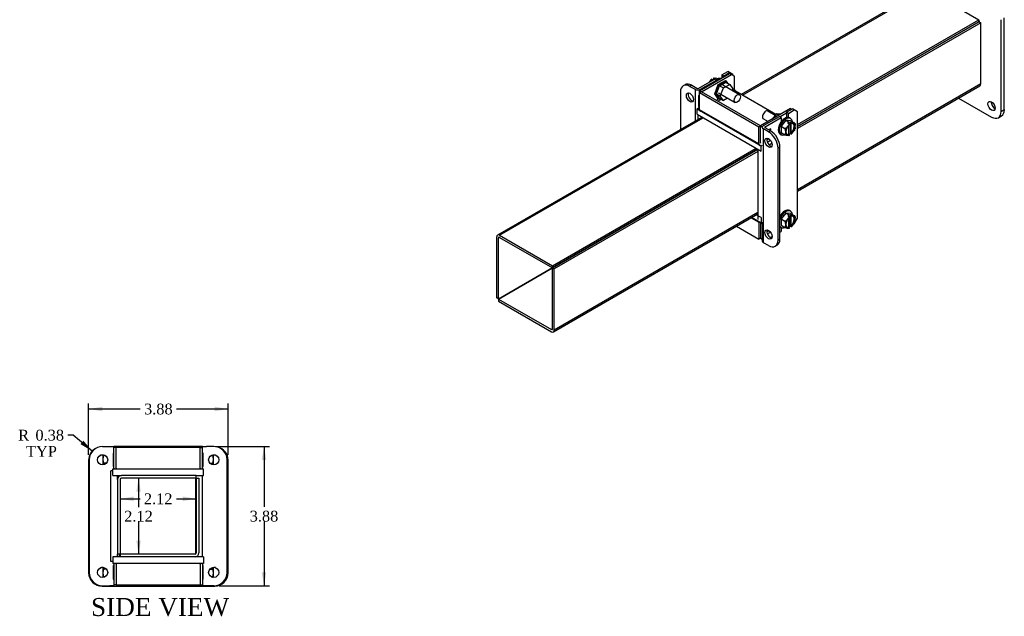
# Model space of a CAD drawing. Header units: inches. Extents: x 3.3 to 65.3, y 2.9 to 43.4.
# Tile 2 of 3: x 38 to 65.3, y 15.9 to 32.5. Entities that reach past the tile are written whole.
import ezdxf
from ezdxf.enums import TextEntityAlignment as Align

# ---------------------------------------------------------------- set-up
doc = ezdxf.new("R2010")
doc.units = ezdxf.units.IN
doc.header["$MEASUREMENT"] = 0
for name, color, linetype in [('COM50348', 7, 'CONTINUOUS'), ('COM52582', 7, 'CONTINUOUS'), ('COM52583', 7, 'CONTINUOUS'), ('COM53022', 7, 'CONTINUOUS'), ('DEFAULT', 7, 'CONTINUOUS'), ('GSK11094', 7, 'CONTINUOUS'), ('NTS16535', 7, 'CONTINUOUS'), ('SCC18001', 7, 'CONTINUOUS')]:
    doc.layers.add(name, color=color, linetype=linetype)
doc.styles.add('SEACAD_TIMES_NEW_ROMAN', font='times.ttf')

# ---------------------------------------------------------------- blocks, each defined once
blk = doc.blocks.new('GDIMGGROUP8')
at = {"layer": 'DEFAULT', "linetype": 'Continuous'}
for points in [[(41.243, 19.398), (41.368, 19.398), (41.305, 19.773)], [(41.243, 18.032), (41.305, 17.657), (41.368, 18.032)]]:
    blk.add_hatch(color=136, dxfattribs=at).paths.add_polyline_path(points)
at = {"layer": 'DEFAULT', "color": 136, "linetype": 'Continuous'}
for p, q in [((41.305, 19.773), (41.305, 18.97)), ((41.305, 18.565), (41.305, 17.657))]:
    blk.add_line(p, q, dxfattribs=at)
at = {"layer": 'DEFAULT', "color": 136, "linetype": 'Continuous', "style": 'SEACAD_TIMES_NEW_ROMAN'}
blk.add_text('2.12', height=0.3, dxfattribs=at).set_placement((40.907, 18.865), align=Align.TOP_LEFT)
blk = doc.blocks.new('GDIMGGROUP9')
at = {"layer": 'DEFAULT', "linetype": 'Continuous'}
for points in [[(41.168, 19.136), (41.168, 19.261), (40.793, 19.199)], [(42.534, 19.136), (42.909, 19.199), (42.534, 19.261)]]:
    blk.add_hatch(color=136, dxfattribs=at).paths.add_polyline_path(points)
at = {"layer": 'DEFAULT', "color": 136, "linetype": 'Continuous'}
for p, q in [((40.793, 19.199), (41.348, 19.199)), ((42.354, 19.199), (42.909, 19.199))]:
    blk.add_line(p, q, dxfattribs=at)
at = {"layer": 'DEFAULT', "color": 136, "linetype": 'Continuous', "style": 'SEACAD_TIMES_NEW_ROMAN'}
blk.add_text('2.12', height=0.3, dxfattribs=at).set_placement((41.453, 19.349), align=Align.TOP_LEFT)
blk = doc.blocks.new('GDIMGGROUP10')
at = {"layer": 'DEFAULT', "linetype": 'Continuous'}
blk.add_hatch(color=136, dxfattribs=at).paths.add_polyline_path([(39.693, 20.716), (40.02, 20.521), (39.774, 20.811)])
at = {"layer": 'DEFAULT', "color": 136, "linetype": 'Continuous'}
for p, q in [((39.492, 20.967), (39.342, 20.967)), ((40.02, 20.521), (39.492, 20.967))]:
    blk.add_line(p, q, dxfattribs=at)
at = {"layer": 'DEFAULT', "color": 136, "linetype": 'Continuous', "style": 'SEACAD_TIMES_NEW_ROMAN'}
for s, p in [('R', (37.962, 21.117)), ('0.38', (38.441, 21.117)), ('TYP', (38.18, 20.667))]:
    blk.add_text(s, height=0.3, dxfattribs=at).set_placement(p, align=Align.TOP_LEFT)
blk = doc.blocks.new('GDIMGGROUP11')
at = {"layer": 'DEFAULT', "linetype": 'Continuous'}
for points in [[(44.852, 20.279), (44.79, 20.654), (44.727, 20.279)], [(44.852, 17.154), (44.727, 17.154), (44.79, 16.779)]]:
    blk.add_hatch(color=136, dxfattribs=at).paths.add_polyline_path(points)
at = {"layer": 'DEFAULT', "color": 136, "linetype": 'Continuous'}
for p, q in [((43.442, 20.654), (44.94, 20.654)), ((44.79, 20.654), (44.79, 18.972)), ((44.79, 18.567), (44.79, 16.779)), ((43.542, 16.779), (44.94, 16.779))]:
    blk.add_line(p, q, dxfattribs=at)
at = {"layer": 'DEFAULT', "color": 136, "linetype": 'Continuous', "style": 'SEACAD_TIMES_NEW_ROMAN'}
blk.add_text('3.88', height=0.3, dxfattribs=at).set_placement((44.392, 18.867), align=Align.TOP_LEFT)
blk = doc.blocks.new('GDIMGGROUP12')
at = {"layer": 'DEFAULT', "linetype": 'Continuous'}
for points in [[(40.294, 21.756), (39.919, 21.693), (40.294, 21.631)], [(43.419, 21.756), (43.419, 21.631), (43.794, 21.693)]]:
    blk.add_hatch(color=136, dxfattribs=at).paths.add_polyline_path(points)
at = {"layer": 'DEFAULT', "color": 136, "linetype": 'Continuous'}
for p, q in [((39.919, 20.422), (39.919, 21.843)), ((41.353, 21.693), (39.919, 21.693)), ((43.794, 21.693), (42.36, 21.693)), ((43.794, 20.422), (43.794, 21.843))]:
    blk.add_line(p, q, dxfattribs=at)
at = {"layer": 'DEFAULT', "color": 136, "linetype": 'Continuous', "style": 'SEACAD_TIMES_NEW_ROMAN'}
blk.add_text('3.88', height=0.3, dxfattribs=at).set_placement((41.458, 21.843), align=Align.TOP_LEFT)

msp = doc.modelspace()

# ---------------------------------------------------------------- linework, layer by layer
at = {"layer": 'COM50348', "color": 7, "linetype": 'Continuous'}
for p, q in [((65.349, 30.01), (65.349, 32.561)), ((64.663, 32.471), (64.642, 32.483)), ((64.663, 32.439), (64.663, 32.471)), ((65.26, 29.959), (65.26, 32.51)), ((64.081, 30.333), (64.995, 29.805)), ((65.183, 29.787), (65.271, 29.838)), ((65.26, 29.959), (65.349, 30.01)), ((43.084, 20.647), (40.614, 20.647)), ((39.919, 20.272), (39.919, 17.147)), ((43.794, 17.147), (43.794, 20.272)), ((40.764, 17.657), (40.764, 17.617)), ((40.764, 17.617), (40.793, 17.617)), ((40.294, 16.772), (43.419, 16.772))]:
    msp.add_line(p, q, dxfattribs=at)
for centre, radius, start, end in [((40.294, 20.272), 0.375, 119.1951, 180), ((43.419, 20.272), 0.375, 0, 77.5969), ((40.294, 20.272), 0.141, 78.7127, 117.4226), ((43.419, 20.272), 0.141, 81.1622, 107.6073), ((40.294, 17.147), 0.141, 78.7127, 117.4226), ((43.419, 17.147), 0.141, 81.1622, 107.6073), ((40.294, 17.147), 0.375, 180, 270), ((43.419, 17.147), 0.375, 270, 0)]:
    msp.add_arc(centre, radius, start, end, dxfattribs=at)
msp.add_ellipse((64.995, 30.112), major_axis=(-0.07, 0.122), ratio=0.57735, dxfattribs=at)
for centre, major_axis, start_param, end_param in [((65.084, 30.163), (-0.07, 0.122), 0.680393, 2.4612), ((64.995, 30.112), (-0.188, 0.325), 2.356194, 3.926991), ((65.084, 30.163), (-0.188, 0.325), 3.141593, 3.926991)]:
    msp.add_ellipse(centre, major_axis=major_axis, ratio=0.57735, start_param=start_param, end_param=end_param, dxfattribs=at)
at = {"layer": 'COM52582', "color": 7, "linetype": 'Continuous'}
for p, q in [((56.886, 30.536), (57.719, 31.017)), ((56.937, 30.506), (57.77, 30.987)), ((57.719, 31.017), (57.77, 30.987)), ((57.77, 30.987), (57.858, 30.936)), ((57.858, 30.569), (57.858, 30.936)), ((56.886, 30.477), (56.886, 30.536)), ((56.937, 30.506), (56.886, 30.536)), ((56.937, 30.506), (56.886, 30.477)), ((56.886, 30.008), (56.886, 30.477)), ((58.531, 29.528), (56.886, 30.477)), ((58.582, 29.557), (56.937, 30.506)), ((56.937, 30.506), (56.937, 30.506)), ((57.801, 30.536), (57.858, 30.569)), ((57.852, 30.506), (57.884, 30.525)), ((59.007, 29.877), (57.884, 30.525)), ((57.344, 30.272), (57.407, 30.308)), ((57.395, 30.242), (57.491, 30.298)), ((58.531, 29.058), (56.886, 30.008)), ((59.415, 30.038), (58.582, 29.557)), ((59.3, 29.913), (59.122, 29.81)), ((59.415, 30.038), (59.445, 30.02)), ((58.582, 29.557), (58.531, 29.528)), ((58.582, 29.557), (58.628, 29.53)), ((58.582, 29.087), (58.582, 29.557)), ((58.582, 29.087), (58.582, 29.557)), ((58.531, 29.058), (58.531, 29.528)), ((58.317, 27.005), (58.531, 26.881)), ((58.531, 26.881), (58.531, 26.412)), ((58.582, 26.866), (58.582, 26.441)), ((58.582, 26.866), (58.582, 26.441)), ((57.91, 26.77), (58.531, 26.412)), ((59.152, 26.712), (59.178, 26.727)), ((58.582, 26.441), (58.531, 26.412)), ((58.582, 26.441), (58.627, 26.415)), ((40.614, 20.05), (40.614, 20.625)), ((40.686, 20.625), (40.614, 20.625)), ((40.686, 20.05), (40.686, 20.625)), ((43.012, 20.625), (40.686, 20.625)), ((40.686, 20.05), (40.686, 20.625)), ((43.012, 20.625), (43.084, 20.625)), ((43.012, 20.05), (43.012, 20.625)), ((43.012, 20.05), (43.012, 20.625)), ((43.084, 20.05), (43.084, 20.625)), ((40.686, 20.05), (40.686, 20.033)), ((40.686, 20.033), (40.686, 20.05)), ((43.012, 20.033), (43.012, 20.05)), ((43.012, 20.05), (43.012, 20.033)), ((40.614, 17.384), (40.614, 16.809)), ((40.686, 17.398), (40.686, 17.384)), ((40.686, 17.384), (40.686, 17.398)), ((40.686, 17.384), (40.686, 16.809)), ((40.686, 17.384), (40.686, 16.809)), ((43.012, 17.384), (43.012, 17.398)), ((43.012, 17.398), (43.012, 17.384)), ((43.012, 17.384), (43.012, 16.809)), ((43.012, 17.384), (43.012, 16.809)), ((43.084, 17.384), (43.084, 16.809)), ((40.686, 16.809), (40.614, 16.809)), ((40.686, 16.809), (43.012, 16.809)), ((43.012, 16.809), (43.084, 16.809))]:
    msp.add_line(p, q, dxfattribs=at)
for centre, radius, start, end in [((40.722, 20.05), 0.108, 180, 189.0564), ((40.722, 20.05), 0.036, 180, 184.5077), ((42.976, 20.05), 0.036, 355.4923, 0), ((42.976, 20.05), 0.108, 350.9436, 0), ((40.722, 17.384), 0.108, 172.5518, 180), ((40.722, 17.384), 0.036, 175.4923, 180), ((42.976, 17.384), 0.036, 0, 4.5077), ((42.976, 17.384), 0.108, 0, 7.4482)]:
    msp.add_arc(centre, radius, start, end, dxfattribs=at)
for centre, major_axis, ratio, start_param, end_param in [((57.884, 30.554), (-0.018, 0.0312), 0.57735, 0.785398, 2.356194), ((56.963, 30.052), (0.054, 0.0935), 0.57735, 2.356194, 3.141593), ((58.607, 29.102), (0.054, 0.0935), 0.57735, 2.356194, 3.141593), ((58.582, 29.117), (-0.0001, 0.0415), 0.001341, 3.142365, 3.927763), ((58.582, 29.117), (0.0001, 0.0415), 0.001341, 2.355422, 3.140821), ((58.607, 26.925), (-0.054, -0.0935), 0.57735, -0.932531, -0.785398)]:
    msp.add_ellipse(centre, major_axis=major_axis, ratio=ratio, start_param=start_param, end_param=end_param, dxfattribs=at)
at = {"layer": 'COM52583', "color": 7, "linetype": 'Continuous'}
for p, q in [((57.502, 30.974), (57.669, 31.07)), ((57.553, 30.945), (57.502, 30.974)), ((57.502, 30.974), (57.502, 30.892)), ((57.553, 30.945), (57.719, 31.041)), ((57.553, 30.921), (57.553, 30.945)), ((57.719, 31.041), (57.669, 31.07)), ((57.808, 30.99), (57.719, 31.041)), ((57.808, 30.99), (57.808, 30.966)), ((56.481, 30.704), (56.43, 30.675)), ((56.669, 30.686), (56.618, 30.656)), ((56.618, 30.656), (56.759, 30.575)), ((56.669, 30.686), (56.81, 30.604)), ((56.861, 30.604), (57.304, 30.86)), ((56.912, 30.575), (57.355, 30.83)), ((57.304, 30.86), (57.355, 30.83)), ((57.355, 30.83), (57.355, 30.806)), ((56.353, 30.503), (56.353, 29.458)), ((56.759, 30.575), (56.759, 29.693)), ((56.859, 30.405), (56.859, 30.099)), ((56.912, 30.575), (56.912, 30.551)), ((56.886, 30.159), (56.861, 30.145)), ((58.659, 29.566), (59.101, 29.822)), ((59.152, 29.793), (59.101, 29.822)), ((59.3, 29.937), (59.466, 30.033)), ((59.3, 29.937), (59.3, 29.789)), ((59.351, 29.907), (59.3, 29.937)), ((59.351, 29.907), (59.517, 30.003)), ((59.351, 29.792), (59.351, 29.907)), ((59.517, 30.003), (59.466, 30.033)), ((59.605, 29.952), (59.517, 30.003)), ((59.605, 26.992), (59.605, 29.952)), ((58.709, 29.537), (59.152, 29.793)), ((58.709, 29.508), (58.709, 29.537)), ((59.152, 29.793), (59.152, 29.678)), ((58.659, 26.314), (58.659, 29.478)), ((58.8, 29.397), (58.659, 29.478)), ((58.851, 29.426), (58.709, 29.508)), ((58.8, 29.397), (58.851, 29.426)), ((58.863, 29.473), (58.817, 29.446)), ((58.863, 29.419), (58.863, 29.473)), ((58.812, 29.196), (58.752, 29.161)), ((58.766, 29.11), (58.851, 29.159)), ((58.812, 29.197), (58.812, 29.196)), ((58.82, 29.191), (58.812, 29.196)), ((59.116, 28.967), (59.065, 28.937)), ((59.065, 26.386), (59.065, 28.937)), ((59.116, 26.415), (59.116, 28.967)), ((58.627, 26.888), (58.627, 26.358)), ((59.5, 26.83), (59.517, 26.839)), ((59.517, 26.839), (59.605, 26.992)), ((58.812, 26.644), (58.752, 26.61)), ((58.766, 26.559), (58.851, 26.608)), ((58.812, 26.646), (58.812, 26.644)), ((58.82, 26.639), (58.812, 26.644)), ((59.116, 26.608), (59.152, 26.629)), ((59.152, 26.737), (59.152, 26.629)), ((58.8, 26.233), (58.659, 26.314)), ((58.85, 26.454), (58.899, 26.483)), ((59.065, 26.386), (59.116, 26.415)), ((58.987, 26.214), (59.038, 26.244)), ((40.306, 20.654), (40.506, 20.654)), ((40.506, 20.654), (40.614, 20.654)), ((40.614, 20.654), (40.614, 20.625)), ((43.084, 20.625), (43.084, 20.654)), ((43.084, 20.654), (43.192, 20.654)), ((43.392, 20.654), (43.192, 20.654)), ((39.931, 20.279), (39.931, 17.154)), ((40.597, 20.467), (40.597, 20.092)), ((40.614, 20.467), (40.597, 20.467)), ((43.101, 20.467), (43.084, 20.467)), ((43.101, 20.092), (43.101, 20.467)), ((43.767, 17.154), (43.767, 20.279)), ((40.597, 20.092), (40.614, 20.092)), ((43.084, 20.092), (43.101, 20.092)), ((40.597, 17.342), (40.597, 16.967)), ((40.614, 17.342), (40.597, 17.342)), ((43.101, 17.342), (43.084, 17.342)), ((43.101, 16.967), (43.101, 17.342)), ((40.597, 16.967), (40.614, 16.967)), ((43.084, 16.967), (43.101, 16.967)), ((40.306, 16.779), (40.506, 16.779)), ((40.614, 16.779), (40.506, 16.779)), ((40.614, 16.809), (40.614, 16.779)), ((43.084, 16.779), (43.084, 16.809)), ((43.192, 16.779), (43.084, 16.779)), ((43.392, 16.779), (43.192, 16.779))]:
    msp.add_line(p, q, dxfattribs=at)
for centre in [(40.306, 20.279), (43.392, 20.279), (40.306, 17.154), (43.392, 17.154)]:
    msp.add_circle(centre, 0.141, dxfattribs=at)
for centre, start, end in [((40.306, 20.279), 90, 180), ((43.392, 20.279), 0, 90), ((40.306, 17.154), 180, 270), ((43.392, 17.154), 270, 0)]:
    msp.add_arc(centre, 0.375, start, end, dxfattribs=at)
for centre, major_axis, start_param, end_param in [((56.618, 30.35), (0.187, -0.325), 2.356194, 3.926991), ((56.669, 30.38), (0.187, -0.325), 2.356194, 3.141593), ((56.669, 30.38), (0.07, -0.122), 3.512392, 5.912386), ((56.836, 30.619), (-0.108, 0), 0.785398, 2.356194), ((56.836, 30.619), (-0.036, 0), 0.785398, 2.356194), ((56.836, 30.466), (0.108, 0), 4.928158, 5.200389), ((56.836, 30.16), (0.108, 0), 4.928158, 5.200389), ((58.735, 29.522), (0.108, 0), 2.356194, 3.926991), ((58.735, 29.522), (0.036, 0), 2.356194, 3.926991), ((58.8, 29.09), (0.187, -0.325), 0.785398, 2.356194), ((58.851, 29.12), (-0.187, 0.325), 3.926991, 5.497787), ((58.851, 29.12), (0.07, -0.122), 3.512392, 5.912386), ((58.851, 26.568), (0.07, -0.122), 3.512392, 5.912386), ((58.735, 26.358), (0.108, 0), 3.141593, 3.926991), ((58.8, 26.539), (-0.187, 0.325), 2.356194, 3.926991), ((58.851, 26.568), (-0.187, 0.325), 3.141593, 3.926991)]:
    msp.add_ellipse(centre, major_axis=major_axis, ratio=0.57735, start_param=start_param, end_param=end_param, dxfattribs=at)
for centre in [(56.618, 30.35), (58.8, 29.09), (58.8, 26.539)]:
    msp.add_ellipse(centre, major_axis=(-0.07, 0.122), ratio=0.57735, dxfattribs=at)
at = {"layer": 'COM53022', "color": 7, "linetype": 'Continuous'}
for p, q in [((63.118, 33.364), (58.042, 30.433)), ((58.074, 30.415), (63.172, 33.358)), ((63.172, 33.358), (64.642, 32.509)), ((59.605, 29.601), (64.642, 32.509)), ((64.642, 32.451), (59.605, 29.542)), ((59.605, 29.542), (64.642, 32.451)), ((64.693, 32.421), (59.605, 29.484)), ((64.642, 32.451), (64.642, 32.509)), ((64.642, 32.451), (64.693, 32.421)), ((64.693, 30.723), (64.693, 32.421)), ((64.693, 30.723), (59.605, 27.785)), ((59.605, 27.749), (64.671, 30.673)), ((56.953, 29.805), (51.274, 26.526)), ((51.328, 26.52), (56.984, 29.786)), ((52.798, 25.671), (58.455, 28.937)), ((58.506, 28.908), (52.798, 25.612)), ((52.798, 25.612), (58.506, 28.908)), ((58.506, 28.849), (52.849, 25.583)), ((52.827, 23.835), (58.506, 27.114)), ((58.506, 27.151), (52.849, 23.885)), ((51.251, 24.778), (51.251, 26.476)), ((51.302, 26.447), (51.328, 26.462)), ((51.302, 24.749), (51.302, 26.447)), ((51.328, 26.52), (52.798, 25.671)), ((51.328, 26.462), (52.798, 25.612)), ((52.798, 25.612), (51.302, 24.749)), ((51.302, 24.749), (52.798, 25.612)), ((52.798, 25.612), (52.798, 25.671)), ((52.798, 23.914), (52.798, 25.612)), ((52.798, 25.612), (52.849, 25.583)), ((52.849, 23.885), (52.849, 25.583)), ((51.302, 24.749), (51.251, 24.778)), ((51.302, 24.749), (52.773, 23.899)), ((51.302, 24.749), (51.302, 24.69)), ((51.302, 24.69), (52.773, 23.841)), ((52.798, 23.914), (52.773, 23.899)), ((40.721, 19.737), (40.721, 17.657)), ((40.793, 19.737), (40.793, 17.657)), ((42.909, 19.845), (40.829, 19.845)), ((42.909, 19.773), (40.829, 19.773)), ((42.909, 19.773), (42.909, 19.845)), ((42.909, 19.773), (42.909, 17.693)), ((42.909, 19.773), (42.981, 19.773)), ((42.981, 19.773), (42.981, 17.693)), ((40.793, 17.657), (40.721, 17.657)), ((42.873, 17.657), (40.793, 17.657)), ((40.793, 17.657), (40.793, 17.585)), ((42.873, 17.585), (40.793, 17.585))]:
    msp.add_line(p, q, dxfattribs=at)
for centre, radius, start, end in [((40.829, 19.737), 0.108, 90, 180), ((40.829, 19.737), 0.036, 90, 180), ((42.873, 17.693), 0.108, 270, 0), ((42.873, 17.693), 0.036, 270, 0)]:
    msp.add_arc(centre, radius, start, end, dxfattribs=at)
for centre, major_axis, start_param in [((64.617, 30.767), (-0.054, 0.0935), 3.141593), ((51.328, 26.432), (0.054, -0.0935), 2.356194), ((51.328, 26.432), (0.018, -0.0312), 2.356194), ((52.773, 23.929), (-0.018, 0.0312), 2.356194), ((52.773, 23.929), (-0.054, 0.0935), 2.356194)]:
    msp.add_ellipse(centre, major_axis=major_axis, ratio=0.57735, start_param=start_param, end_param=3.926991, dxfattribs=at)
at = {"layer": 'GSK11094', "color": 7, "linetype": 'Continuous'}
for p, q in [((56.818, 30.035), (56.886, 30.075)), ((56.818, 29.882), (56.818, 30.035)), ((56.818, 30.035), (58.596, 29.009)), ((56.818, 29.882), (58.596, 28.856)), ((56.836, 29.872), (56.836, 29.737)), ((58.582, 29.425), (58.582, 29.425)), ((58.596, 29.009), (58.627, 29.027)), ((58.596, 28.856), (58.596, 29.009)), ((58.814, 29.035), (58.892, 29.08)), ((58.506, 28.908), (58.506, 26.958)), ((58.597, 27.01), (58.461, 27.088)), ((58.597, 26.857), (58.329, 27.012)), ((58.597, 27.01), (58.597, 26.857)), ((58.597, 26.857), (58.627, 26.874)), ((40.533, 17.46), (40.533, 19.974)), ((40.592, 19.974), (40.533, 19.974)), ((40.592, 19.845), (40.592, 20.033)), ((40.592, 20.033), (43.106, 20.033)), ((43.106, 19.845), (43.106, 20.033)), ((40.592, 19.845), (40.829, 19.845)), ((40.721, 19.737), (40.721, 19.845)), ((42.896, 17.666), (42.896, 19.773)), ((42.909, 19.845), (43.106, 19.845)), ((43.084, 17.585), (43.084, 19.845)), ((40.793, 17.585), (40.594, 17.585)), ((40.594, 17.585), (40.594, 17.398)), ((40.721, 17.585), (40.721, 17.657)), ((43.108, 17.585), (42.873, 17.585)), ((42.896, 17.585), (42.896, 17.588)), ((43.108, 17.585), (43.108, 17.398)), ((40.594, 17.46), (40.533, 17.46)), ((43.108, 17.398), (40.594, 17.398))]:
    msp.add_line(p, q, dxfattribs=at)
at = {"layer": 'NTS16535', "color": 7, "linetype": 'Continuous'}
for p, q in [((57.306, 30.45), (57.406, 30.706)), ((57.427, 30.694), (57.328, 30.438)), ((57.352, 30.452), (57.439, 30.676)), ((57.406, 30.706), (57.604, 30.821)), ((57.406, 30.706), (57.427, 30.694)), ((57.625, 30.808), (57.427, 30.694)), ((57.439, 30.676), (57.613, 30.777)), ((57.439, 30.676), (57.549, 30.613)), ((57.549, 30.613), (57.723, 30.713)), ((57.604, 30.821), (57.625, 30.808)), ((57.613, 30.777), (57.723, 30.713)), ((57.671, 30.743), (57.625, 30.808)), ((57.723, 30.713), (57.81, 30.59)), ((57.406, 30.309), (57.306, 30.45)), ((57.306, 30.45), (57.328, 30.438)), ((57.328, 30.438), (57.427, 30.297)), ((57.352, 30.452), (57.462, 30.389)), ((57.439, 30.328), (57.352, 30.452)), ((57.462, 30.389), (57.549, 30.613)), ((57.549, 30.265), (57.462, 30.389)), ((57.81, 30.59), (57.791, 30.542)), ((57.427, 30.297), (57.406, 30.309)), ((57.427, 30.297), (57.46, 30.316)), ((57.439, 30.328), (57.549, 30.265)), ((57.663, 30.331), (57.549, 30.265)), ((59.019, 29.892), (58.895, 29.738)), ((59.142, 29.881), (59.019, 29.892)), ((59.09, 29.85), (59.019, 29.892)), ((40.686, 20.575), (40.686, 20.575)), ((43.012, 20.575), (43.012, 20.575)), ((40.686, 20.435), (40.686, 20.435)), ((43.012, 20.435), (43.012, 20.435)), ((40.686, 20.154), (40.686, 20.154)), ((43.012, 20.154), (43.012, 20.154)), ((40.686, 17.279), (40.686, 17.279)), ((43.012, 17.382), (43.012, 17.382)), ((40.686, 16.998), (40.686, 16.998)), ((43.012, 17.139), (43.012, 17.139)), ((40.686, 16.858), (40.686, 16.858)), ((43.012, 16.896), (43.012, 16.896))]:
    msp.add_line(p, q, dxfattribs=at)
at = {"layer": 'SCC18001', "color": 7, "linetype": 'Continuous'}
for p, q in [((57.158, 30.778), (57.204, 30.836)), ((57.254, 30.834), (57.219, 30.854)), ((57.3, 30.859), (57.254, 30.834)), ((57.275, 30.882), (57.275, 30.869)), ((57.293, 30.859), (57.275, 30.869)), ((57.276, 30.886), (57.311, 30.866)), ((57.29, 30.885), (57.336, 30.881)), ((57.293, 30.855), (57.293, 30.859)), ((57.311, 30.866), (57.3, 30.859)), ((57.301, 30.858), (57.3, 30.859)), ((57.398, 30.866), (57.396, 30.867)), ((57.995, 30.424), (57.532, 30.691)), ((57.409, 30.478), (57.872, 30.211)), ((58.987, 29.851), (58.783, 29.969)), ((58.66, 29.756), (58.793, 29.679)), ((59.282, 29.714), (59.151, 29.55)), ((59.151, 29.55), (59.151, 29.375)), ((59.151, 29.55), (59.258, 29.488)), ((59.414, 29.702), (59.282, 29.714)), ((59.282, 29.714), (59.354, 29.673)), ((59.365, 29.589), (59.318, 29.531)), ((59.344, 29.627), (59.354, 29.673)), ((59.379, 29.607), (59.344, 29.627)), ((59.354, 29.673), (59.4, 29.66)), ((59.354, 29.673), (59.354, 29.621)), ((59.361, 29.321), (59.361, 29.573)), ((59.379, 29.602), (59.379, 29.589)), ((59.412, 29.764), (59.381, 29.782)), ((59.4, 29.66), (59.4, 29.346)), ((59.4, 29.66), (59.435, 29.64)), ((59.414, 29.702), (59.521, 29.64)), ((59.436, 29.622), (59.418, 29.632)), ((59.418, 29.632), (59.418, 29.354)), ((59.436, 29.634), (59.436, 29.622)), ((59.496, 29.634), (59.45, 29.638)), ((59.527, 29.634), (59.525, 29.637)), ((59.539, 29.512), (59.539, 29.573)), ((59.121, 29.331), (59.152, 29.314)), ((59.151, 29.375), (59.258, 29.313)), ((59.276, 29.421), (59.276, 29.36)), ((59.318, 29.299), (59.365, 29.295)), ((59.361, 29.325), (59.4, 29.346)), ((59.361, 29.321), (59.379, 29.311)), ((59.379, 29.298), (59.379, 29.311)), ((59.4, 29.346), (59.435, 29.326)), ((59.436, 29.344), (59.418, 29.354)), ((59.435, 29.326), (59.436, 29.331)), ((59.436, 29.331), (59.436, 29.344)), ((59.45, 29.344), (59.496, 29.402)), ((59.282, 27.137), (59.151, 26.974)), ((59.414, 27.126), (59.282, 27.137)), ((59.282, 27.137), (59.354, 27.096)), ((59.354, 27.096), (59.344, 27.05)), ((59.354, 27.044), (59.354, 27.096)), ((59.4, 27.083), (59.354, 27.096)), ((59.412, 27.187), (59.381, 27.205)), ((59.4, 26.77), (59.4, 27.083)), ((59.435, 27.063), (59.4, 27.083)), ((59.414, 27.126), (59.521, 27.064)), ((59.151, 26.974), (59.151, 26.798)), ((59.151, 26.974), (59.258, 26.912)), ((59.276, 26.844), (59.276, 26.783)), ((59.365, 27.012), (59.318, 26.954)), ((59.344, 27.05), (59.379, 27.03)), ((59.361, 26.744), (59.361, 26.996)), ((59.379, 27.03), (59.379, 27.025)), ((59.379, 27.025), (59.379, 27.012)), ((59.418, 27.055), (59.418, 26.777)), ((59.418, 27.055), (59.436, 27.045)), ((59.436, 27.058), (59.436, 27.045)), ((59.496, 27.057), (59.45, 27.061)), ((59.45, 26.767), (59.496, 26.825)), ((59.527, 27.057), (59.525, 27.06)), ((59.539, 26.935), (59.539, 26.996)), ((59.121, 26.754), (59.152, 26.737)), ((59.151, 26.798), (59.258, 26.736)), ((59.318, 26.722), (59.365, 26.718)), ((59.4, 26.77), (59.361, 26.748)), ((59.379, 26.734), (59.361, 26.744)), ((59.379, 26.722), (59.379, 26.734)), ((59.435, 26.75), (59.4, 26.77)), ((59.418, 26.777), (59.436, 26.767)), ((59.436, 26.754), (59.436, 26.767)), ((40.321, 20.333), (40.321, 20.419)), ((40.321, 20.257), (40.321, 20.333)), ((40.321, 20.152), (40.321, 20.257)), ((40.374, 20.402), (40.346, 20.402)), ((43.324, 20.402), (43.351, 20.402)), ((43.376, 20.419), (43.376, 20.333)), ((43.376, 20.333), (43.376, 20.257)), ((43.376, 20.257), (43.376, 20.152)), ((40.321, 20.14), (40.321, 20.152)), ((40.412, 20.187), (40.346, 20.187)), ((43.286, 20.187), (43.351, 20.187)), ((43.376, 20.152), (43.376, 20.14)), ((40.321, 17.281), (40.321, 17.294)), ((40.321, 17.177), (40.321, 17.281)), ((40.412, 17.246), (40.346, 17.246)), ((43.286, 17.246), (43.351, 17.246)), ((43.376, 17.294), (43.376, 17.281)), ((43.376, 17.281), (43.376, 17.177)), ((40.321, 17.101), (40.321, 17.177)), ((40.321, 17.015), (40.321, 17.101)), ((40.374, 17.031), (40.346, 17.031)), ((43.324, 17.031), (43.351, 17.031)), ((43.376, 17.177), (43.376, 17.101)), ((43.376, 17.101), (43.376, 17.015))]:
    msp.add_line(p, q, dxfattribs=at)
for centre, radius, start, end in [((57.486, 30.613), 0.359, 137.8868, 141.5636), ((57.296, 30.882), 0.0203, 166.9819, 180.4275), ((57.262, 30.595), 0.291, 84.5772, 87.3082), ((57.331, 30.721), 0.16, 65.7621, 88.0829), ((59.093, 29.81), 0.35, 320.8265, 324.5711), ((59.35, 29.602), 0.029, 0.2879, 10.8896), ((59.482, 30.006), 0.369, 262.7639, 265.0877), ((59.407, 29.634), 0.029, 0.286, 10.8916), ((59.324, 29.46), 0.161, 245.8219, 268.0231), ((59.392, 29.585), 0.292, 264.579, 267.3064), ((59.359, 29.298), 0.0203, 346.9818, 0.4276), ((59.169, 29.567), 0.359, 317.8844, 321.566), ((59.303, 29.543), 0.242, 334.4684, 343.7041), ((59.093, 27.233), 0.35, 320.8265, 324.5711), ((59.482, 27.429), 0.369, 262.7639, 265.0877), ((59.407, 27.057), 0.029, 0.288, 10.8896), ((59.303, 26.966), 0.242, 334.4684, 343.7041), ((59.324, 26.883), 0.161, 245.8219, 268.0231), ((59.392, 27.008), 0.292, 264.579, 267.3064), ((59.359, 26.721), 0.0203, 346.9851, 0.4243), ((59.169, 26.99), 0.359, 317.8844, 321.566), ((59.415, 26.754), 0.0203, 346.9819, 0.4275)]:
    msp.add_arc(centre, radius, start, end, dxfattribs=at)
for centre, major_axis, start_param, end_param in [((57.372, 30.641), (0.13, 0.225), 0.184804, 0.932782), ((57.403, 30.624), (0.13, 0.225), 0.661284, 0.909513), ((58.721, 29.863), (0.061, 0.107), 0, 3.141593), ((59.251, 29.556), (0.13, 0.225), 0, 3.141593), ((59.282, 29.539), (0.13, 0.225), 0, 3.78718), ((59.407, 29.466), (0.087, 0.152), 1.016008, 3.696381), ((59.407, 29.466), (0.095, 0.165), 0.997511, 1.108542), ((59.282, 29.539), (0.13, 0.225), 5.637598, 6.283185), ((59.39, 29.477), (-0.088, -0.152), 1.016008, 3.040405), ((59.407, 29.466), (-0.087, -0.152), 1.016008, 3.696381), ((59.407, 29.466), (0.095, 0.165), 0.462254, 0.573285), ((59.407, 29.466), (-0.095, -0.165), 2.556649, 3.202937), ((59.407, 29.466), (0.095, 0.165), 1.509452, 2.15574), ((59.407, 29.466), (0.095, 0.165), 2.556649, 3.202937), ((59.39, 29.477), (0.088, 0.152), 3.24278, 3.696381), ((59.407, 29.466), (-0.095, -0.165), 0.462254, 0.573285), ((59.407, 29.466), (-0.095, -0.165), 0.997511, 1.108542), ((59.407, 29.466), (-0.095, -0.165), 1.509452, 2.15574), ((59.251, 26.98), (0.13, 0.225), 0, 1.613337), ((59.282, 26.962), (0.13, 0.225), 0, 1.914073), ((59.282, 26.962), (0.13, 0.225), 5.637598, 6.283185), ((59.407, 26.89), (0.095, 0.165), 1.509452, 2.15574), ((59.407, 26.89), (0.088, 0.152), 1.016008, 3.696381), ((59.407, 26.89), (0.095, 0.165), 0.997511, 1.108542), ((59.39, 26.9), (-0.088, -0.152), 1.016008, 3.040405), ((59.407, 26.89), (-0.088, -0.152), 1.016008, 3.696381), ((59.407, 26.89), (0.095, 0.165), 0.462254, 0.573285), ((59.407, 26.89), (-0.095, -0.165), 2.556649, 3.202937), ((59.407, 26.89), (-0.095, -0.165), 1.509452, 2.15574), ((59.282, 26.962), (0.13, 0.225), 2.798316, 3.78718), ((59.251, 26.98), (0.13, 0.225), 3.099052, 3.141593), ((59.407, 26.89), (0.095, 0.165), 2.556649, 3.202937), ((59.39, 26.9), (0.088, 0.152), 3.24278, 3.696381), ((59.407, 26.89), (-0.095, -0.165), 0.462254, 0.573285), ((59.407, 26.89), (-0.095, -0.165), 0.997511, 1.108542)]:
    msp.add_ellipse(centre, major_axis=major_axis, ratio=0.57735, start_param=start_param, end_param=end_param, dxfattribs=at)
msp.add_ellipse((57.933, 30.317), major_axis=(0.062, 0.107), ratio=0.57735, dxfattribs=at)
msp.add_open_spline([(57.158, 30.778), (57.157, 30.777), (57.156, 30.775), (57.154, 30.774)], degree=3, dxfattribs=at)
for points, knots in [([(59.496, 29.634), (59.5, 29.634), (59.504, 29.633), (59.512, 29.633), (59.516, 29.633), (59.522, 29.633), (59.524, 29.634), (59.526, 29.635), (59.526, 29.636), (59.525, 29.638), (59.524, 29.639), (59.521, 29.64)], [0, 0, 0, 0, 0.25, 0.25, 0.5, 0.5, 0.75, 0.75, 0.875, 0.875, 1, 1, 1, 1]), ([(59.528, 29.634), (59.528, 29.634), (59.528, 29.634), (59.53, 29.631), (59.531, 29.628), (59.533, 29.622), (59.534, 29.619), (59.536, 29.613), (59.536, 29.61), (59.538, 29.601), (59.538, 29.595), (59.539, 29.584), (59.539, 29.579), (59.539, 29.573)], [0.1245706, 0.1245706, 0.1245706, 0.1245706, 0.125, 0.125, 0.25, 0.25, 0.375, 0.375, 0.5, 0.5, 0.75, 0.75, 1, 1, 1, 1]), ([(59.258, 29.488), (59.26, 29.487), (59.264, 29.487), (59.27, 29.488), (59.273, 29.489), (59.282, 29.494), (59.287, 29.498), (59.302, 29.511), (59.31, 29.521), (59.318, 29.531)], [0, 0, 0, 0, 0.125, 0.125, 0.25, 0.25, 0.5, 0.5, 1, 1, 1, 1]), ([(59.276, 29.421), (59.276, 29.427), (59.276, 29.432), (59.275, 29.443), (59.275, 29.449), (59.273, 29.461), (59.271, 29.467), (59.268, 29.476), (59.266, 29.479), (59.263, 29.485), (59.26, 29.487), (59.258, 29.488)], [0, 0, 0, 0, 0.25, 0.25, 0.5, 0.5, 0.75, 0.75, 0.875, 0.875, 1, 1, 1, 1]), ([(59.258, 29.313), (59.26, 29.311), (59.263, 29.311), (59.266, 29.313), (59.268, 29.314), (59.27, 29.317), (59.271, 29.319), (59.273, 29.324), (59.273, 29.326), (59.275, 29.333), (59.275, 29.338), (59.276, 29.349), (59.276, 29.354), (59.276, 29.36)], [0, 0, 0, 0, 0.125, 0.125, 0.25, 0.25, 0.375, 0.375, 0.5, 0.5, 0.75, 0.75, 1, 1, 1, 1]), ([(59.522, 29.439), (59.521, 29.437), (59.52, 29.435), (59.512, 29.422), (59.504, 29.412), (59.496, 29.402)], [0.4110565, 0.4110565, 0.4110565, 0.4110565, 0.5, 0.5, 1, 1, 1, 1]), ([(59.539, 29.512), (59.539, 29.506), (59.539, 29.501), (59.538, 29.49), (59.538, 29.485), (59.537, 29.479), (59.536, 29.477), (59.536, 29.475)], [0, 0, 0, 0, 0.25, 0.25, 0.5, 0.5, 0.5943859, 0.5943859, 0.5943859, 0.5943859]), ([(59.258, 26.912), (59.26, 26.91), (59.264, 26.91), (59.27, 26.911), (59.273, 26.912), (59.282, 26.917), (59.287, 26.921), (59.302, 26.934), (59.31, 26.944), (59.318, 26.954)], [0, 0, 0, 0, 0.125, 0.125, 0.25, 0.25, 0.5, 0.5, 1, 1, 1, 1]), ([(59.276, 26.844), (59.276, 26.85), (59.276, 26.855), (59.275, 26.867), (59.275, 26.872), (59.273, 26.884), (59.271, 26.89), (59.268, 26.899), (59.266, 26.902), (59.263, 26.908), (59.26, 26.91), (59.258, 26.912)], [0, 0, 0, 0, 0.25, 0.25, 0.5, 0.5, 0.75, 0.75, 0.875, 0.875, 1, 1, 1, 1]), ([(59.496, 27.057), (59.5, 27.057), (59.504, 27.056), (59.512, 27.056), (59.516, 27.056), (59.522, 27.056), (59.524, 27.057), (59.526, 27.058), (59.526, 27.059), (59.525, 27.061), (59.524, 27.062), (59.521, 27.064)], [0, 0, 0, 0, 0.25, 0.25, 0.5, 0.5, 0.75, 0.75, 0.875, 0.875, 1, 1, 1, 1]), ([(59.522, 26.862), (59.521, 26.86), (59.52, 26.858), (59.512, 26.845), (59.504, 26.835), (59.496, 26.825)], [0.4110565, 0.4110565, 0.4110565, 0.4110565, 0.5, 0.5, 1, 1, 1, 1]), ([(59.528, 27.057), (59.528, 27.057), (59.528, 27.057), (59.53, 27.054), (59.531, 27.051), (59.533, 27.045), (59.534, 27.042), (59.536, 27.036), (59.536, 27.033), (59.538, 27.024), (59.538, 27.019), (59.539, 27.007), (59.539, 27.002), (59.539, 26.996)], [0.1245706, 0.1245706, 0.1245706, 0.1245706, 0.125, 0.125, 0.25, 0.25, 0.375, 0.375, 0.5, 0.5, 0.75, 0.75, 1, 1, 1, 1]), ([(59.539, 26.935), (59.539, 26.929), (59.539, 26.924), (59.538, 26.913), (59.538, 26.908), (59.537, 26.902), (59.536, 26.9), (59.536, 26.898)], [0, 0, 0, 0, 0.25, 0.25, 0.5, 0.5, 0.5943859, 0.5943859, 0.5943859, 0.5943859]), ([(59.258, 26.736), (59.26, 26.735), (59.263, 26.734), (59.266, 26.736), (59.268, 26.737), (59.27, 26.741), (59.271, 26.743), (59.273, 26.747), (59.273, 26.749), (59.275, 26.756), (59.275, 26.761), (59.276, 26.772), (59.276, 26.777), (59.276, 26.783)], [0, 0, 0, 0, 0.125, 0.125, 0.25, 0.25, 0.375, 0.375, 0.5, 0.5, 0.75, 0.75, 1, 1, 1, 1]), ([(40.346, 20.402), (40.343, 20.402), (40.34, 20.401), (40.335, 20.397), (40.333, 20.394), (40.329, 20.388), (40.328, 20.385), (40.326, 20.379), (40.325, 20.375), (40.323, 20.366), (40.322, 20.359), (40.321, 20.346), (40.321, 20.339), (40.321, 20.333)], [0, 0, 0, 0, 0.125, 0.125, 0.25, 0.25, 0.375, 0.375, 0.5, 0.5, 0.75, 0.75, 1, 1, 1, 1]), ([(40.321, 20.257), (40.321, 20.25), (40.321, 20.244), (40.322, 20.23), (40.323, 20.224), (40.326, 20.211), (40.328, 20.204), (40.333, 20.196), (40.335, 20.193), (40.34, 20.189), (40.343, 20.187), (40.346, 20.187)], [0, 0, 0, 0, 0.25, 0.25, 0.5, 0.5, 0.75, 0.75, 0.875, 0.875, 1, 1, 1, 1]), ([(40.324, 20.417), (40.326, 20.414), (40.328, 20.411), (40.333, 20.406), (40.335, 20.405), (40.34, 20.403), (40.343, 20.402), (40.346, 20.402)], [0.5060619, 0.5060619, 0.5060619, 0.5060619, 0.75, 0.75, 0.875, 0.875, 1, 1, 1, 1]), ([(43.351, 20.402), (43.355, 20.402), (43.358, 20.403), (43.363, 20.405), (43.365, 20.406), (43.37, 20.411), (43.372, 20.414), (43.373, 20.417)], [0, 0, 0, 0, 0.125, 0.125, 0.25, 0.25, 0.4889364, 0.4889364, 0.4889364, 0.4889364]), ([(43.376, 20.333), (43.376, 20.339), (43.376, 20.346), (43.376, 20.359), (43.375, 20.366), (43.372, 20.379), (43.37, 20.385), (43.365, 20.394), (43.363, 20.397), (43.358, 20.401), (43.355, 20.402), (43.351, 20.402)], [0, 0, 0, 0, 0.25, 0.25, 0.5, 0.5, 0.75, 0.75, 0.875, 0.875, 1, 1, 1, 1]), ([(43.351, 20.187), (43.355, 20.187), (43.358, 20.189), (43.363, 20.193), (43.365, 20.196), (43.369, 20.201), (43.37, 20.205), (43.372, 20.211), (43.373, 20.214), (43.375, 20.224), (43.376, 20.23), (43.376, 20.244), (43.376, 20.25), (43.376, 20.257)], [0, 0, 0, 0, 0.125, 0.125, 0.25, 0.25, 0.375, 0.375, 0.5, 0.5, 0.75, 0.75, 1, 1, 1, 1]), ([(40.346, 20.187), (40.343, 20.187), (40.34, 20.187), (40.335, 20.184), (40.333, 20.183), (40.328, 20.179), (40.326, 20.175), (40.322, 20.166), (40.321, 20.159), (40.321, 20.152)], [0, 0, 0, 0, 0.125, 0.125, 0.25, 0.25, 0.5, 0.5, 1, 1, 1, 1]), ([(43.376, 20.152), (43.376, 20.156), (43.376, 20.159), (43.376, 20.166), (43.375, 20.169), (43.372, 20.175), (43.37, 20.179), (43.365, 20.183), (43.363, 20.184), (43.358, 20.187), (43.355, 20.187), (43.351, 20.187)], [0, 0, 0, 0, 0.25, 0.25, 0.5, 0.5, 0.75, 0.75, 0.875, 0.875, 1, 1, 1, 1]), ([(40.321, 17.281), (40.321, 17.278), (40.321, 17.274), (40.322, 17.268), (40.323, 17.264), (40.326, 17.258), (40.328, 17.255), (40.333, 17.25), (40.335, 17.249), (40.34, 17.247), (40.343, 17.246), (40.346, 17.246)], [0, 0, 0, 0, 0.25, 0.25, 0.5, 0.5, 0.75, 0.75, 0.875, 0.875, 1, 1, 1, 1]), ([(40.346, 17.246), (40.343, 17.246), (40.34, 17.245), (40.335, 17.241), (40.333, 17.238), (40.329, 17.232), (40.328, 17.229), (40.326, 17.223), (40.325, 17.219), (40.323, 17.21), (40.322, 17.203), (40.321, 17.19), (40.321, 17.183), (40.321, 17.177)], [0, 0, 0, 0, 0.125, 0.125, 0.25, 0.25, 0.375, 0.375, 0.5, 0.5, 0.75, 0.75, 1, 1, 1, 1]), ([(43.351, 17.246), (43.355, 17.246), (43.358, 17.247), (43.363, 17.249), (43.365, 17.25), (43.37, 17.255), (43.372, 17.258), (43.376, 17.268), (43.376, 17.274), (43.376, 17.281)], [0, 0, 0, 0, 0.125, 0.125, 0.25, 0.25, 0.5, 0.5, 1, 1, 1, 1]), ([(43.376, 17.177), (43.376, 17.183), (43.376, 17.19), (43.376, 17.203), (43.375, 17.21), (43.372, 17.223), (43.37, 17.229), (43.365, 17.238), (43.363, 17.241), (43.358, 17.245), (43.355, 17.246), (43.351, 17.246)], [0, 0, 0, 0, 0.25, 0.25, 0.5, 0.5, 0.75, 0.75, 0.875, 0.875, 1, 1, 1, 1]), ([(40.321, 17.101), (40.321, 17.094), (40.321, 17.088), (40.322, 17.074), (40.323, 17.068), (40.326, 17.055), (40.328, 17.048), (40.333, 17.04), (40.335, 17.037), (40.34, 17.033), (40.343, 17.031), (40.346, 17.031)], [0, 0, 0, 0, 0.25, 0.25, 0.5, 0.5, 0.75, 0.75, 0.875, 0.875, 1, 1, 1, 1]), ([(40.346, 17.031), (40.343, 17.031), (40.34, 17.031), (40.335, 17.028), (40.333, 17.027), (40.328, 17.023), (40.326, 17.02), (40.324, 17.017)], [0, 0, 0, 0, 0.125, 0.125, 0.25, 0.25, 0.4890541, 0.4890541, 0.4890541, 0.4890541]), ([(43.351, 17.031), (43.355, 17.031), (43.358, 17.033), (43.363, 17.037), (43.365, 17.04), (43.369, 17.045), (43.37, 17.049), (43.372, 17.055), (43.373, 17.058), (43.375, 17.068), (43.376, 17.074), (43.376, 17.088), (43.376, 17.094), (43.376, 17.101)], [0, 0, 0, 0, 0.125, 0.125, 0.25, 0.25, 0.375, 0.375, 0.5, 0.5, 0.75, 0.75, 1, 1, 1, 1]), ([(43.373, 17.016), (43.372, 17.02), (43.37, 17.023), (43.365, 17.027), (43.363, 17.028), (43.358, 17.031), (43.355, 17.031), (43.351, 17.031)], [0.5060619, 0.5060619, 0.5060619, 0.5060619, 0.75, 0.75, 0.875, 0.875, 1, 1, 1, 1])]:
    msp.add_open_spline(points, degree=3, knots=knots, dxfattribs=at)

# ---------------------------------------------------------------- block references
at = {"layer": 'DEFAULT'}
for name in ['GDIMGGROUP12', 'GDIMGGROUP10', 'GDIMGGROUP11', 'GDIMGGROUP8', 'GDIMGGROUP9']:
    msp.add_blockref(name, (0, 0), dxfattribs=at)

# ---------------------------------------------------------------- texts
at = {"layer": 'DEFAULT', "color": 136, "linetype": 'Continuous', "style": 'SEACAD_TIMES_NEW_ROMAN'}
msp.add_text('SIDE VIEW', height=0.5, dxfattribs=at).set_placement((39.984, 16.442), align=Align.TOP_LEFT)

doc.saveas('drawing.dxf')
